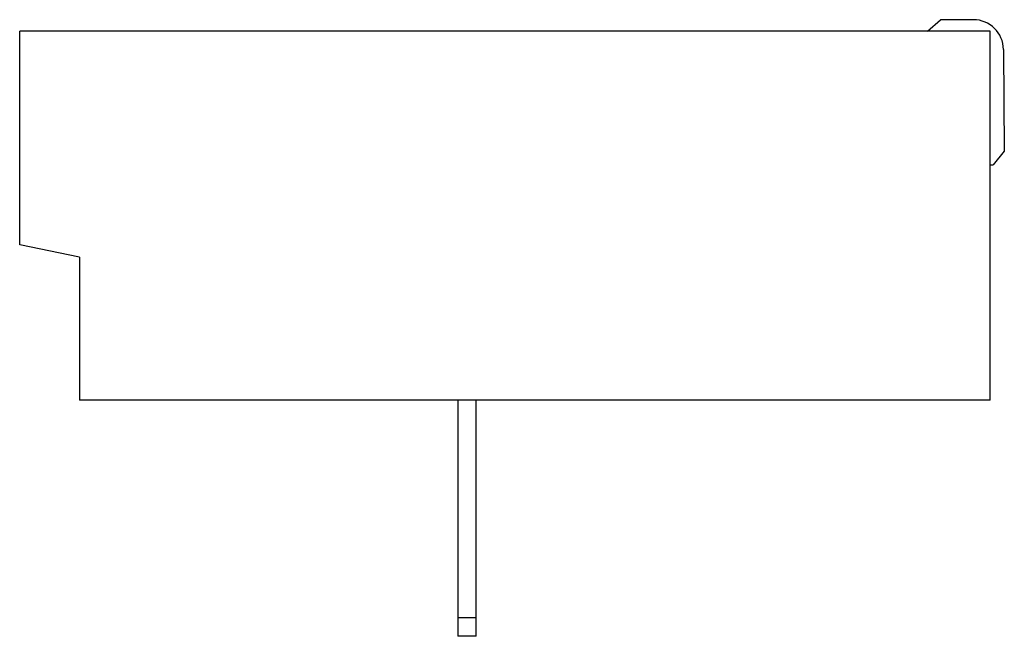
# Model space of a CAD drawing. Header units: millimetres. Extents: x 6.3 to 49, y 24.7 to 51.5.
import ezdxf

# ---------------------------------------------------------------- set-up
doc = ezdxf.new("R2010")
doc.units = ezdxf.units.MM
doc.header["$LTSCALE"] = 4.953611
doc.layers.get('0').update_dxf_attribs({"linetype": 'CONTINUOUS'})

msp = doc.modelspace()

# ---------------------------------------------------------------- linework, layer by layer
at = {"color": 7}
for p, q in [((45.62, 50.96), (46.186, 51.46)), ((47.619, 51.46), (46.186, 51.46)), ((6.263, 41.703), (6.263, 50.96)), ((48.341, 50.96), (6.263, 50.96)), ((48.341, 34.96), (48.341, 50.96)), ((48.919, 50.172), (48.957, 45.758)), ((48.957, 45.758), (48.469, 45.165)), ((48.341, 45.165), (48.469, 45.165)), ((8.85, 41.166), (6.263, 41.703)), ((8.85, 41.166), (8.85, 34.96)), ((48.341, 34.96), (8.85, 34.96)), ((25.263, 34.96), (25.263, 24.719)), ((26.063, 24.719), (26.063, 34.96)), ((26.063, 25.519), (25.263, 25.519)), ((26.063, 24.719), (25.263, 24.719))]:
    msp.add_line(p, q, dxfattribs=at)
msp.add_arc((47.619, 50.16), 1.3, 0.5, 90, dxfattribs=at)

doc.saveas('drawing.dxf')
